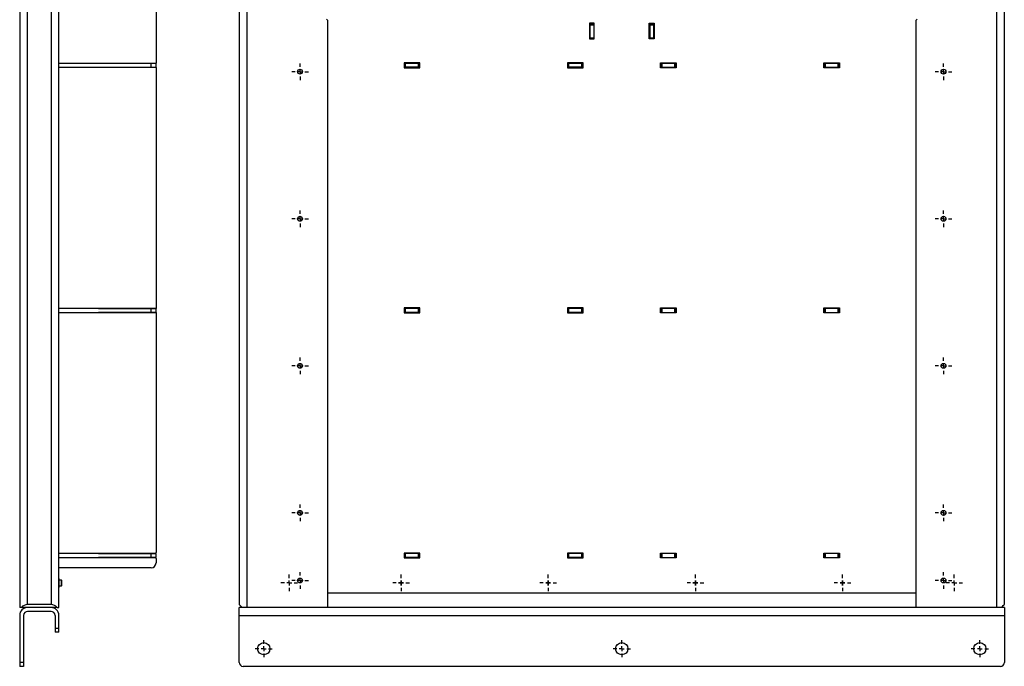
# Model space of a CAD drawing. Header units: millimetres. Extents: x 450 to 3054, y 257 to 2242.
# Tile 5 of 6: x 2042 to 3046, y 454 to 1113. Entities that reach past the tile are written whole.
import ezdxf

# ---------------------------------------------------------------- set-up
doc = ezdxf.new("R2010")
doc.units = ezdxf.units.MM
doc.layers.add('FOND_DE_PLAN', color=7, linetype='Continuous')

# ---------------------------------------------------------------- blocks, each defined once
blk = doc.blocks.new('SW_CENTERMARKSYMBOL_29')
at = {"layer": 'FOND_DE_PLAN', "color": 0}
for p, q in [((-5, 0), (-8.5, 0)), ((0, 0), (-2.5, 0)), ((0, 5), (0, 8.5)), ((0, 0), (0, 2.5)), ((0, 0), (0, -2.5)), ((0, 0), (2.5, 0)), ((5, 0), (8.5, 0)), ((0, -5), (0, -8.5))]:
    blk.add_line(p, q, dxfattribs=at)
blk = doc.blocks.new('SW_CENTERMARKSYMBOL_30')
at = {"layer": 'FOND_DE_PLAN', "color": 0}
for p, q in [((-5, 0), (-8.5, 0)), ((0, 0), (-2.5, 0)), ((0, 5), (0, 8.5)), ((0, 0), (0, 2.5)), ((0, 0), (0, -2.5)), ((0, 0), (2.5, 0)), ((5, 0), (8.5, 0)), ((0, -5), (0, -8.5))]:
    blk.add_line(p, q, dxfattribs=at)
blk = doc.blocks.new('SW_CENTERMARKSYMBOL_31')
at = {"layer": 'FOND_DE_PLAN', "color": 0}
for p, q in [((-5, 0), (-8.5, 0)), ((0, 0), (-2.5, 0)), ((0, 5), (0, 8.5)), ((0, 0), (0, 2.5)), ((0, 0), (0, -2.5)), ((0, 0), (2.5, 0)), ((5, 0), (8.5, 0)), ((0, -5), (0, -8.5))]:
    blk.add_line(p, q, dxfattribs=at)
blk = doc.blocks.new('SW_CENTERMARKSYMBOL_33')
at = {"layer": 'FOND_DE_PLAN', "color": 0}
for p, q in [((-5, 0), (-8.5, 0)), ((0, 0), (-2.5, 0)), ((0, 5), (0, 8.5)), ((0, 0), (0, 2.5)), ((0, 0), (0, -2.5)), ((0, 0), (2.5, 0)), ((5, 0), (8.5, 0)), ((0, -5), (0, -8.5))]:
    blk.add_line(p, q, dxfattribs=at)
blk = doc.blocks.new('SW_CENTERMARKSYMBOL_34')
at = {"layer": 'FOND_DE_PLAN', "color": 0}
for p, q in [((-5, 0), (-8.5, 0)), ((0, 0), (-2.5, 0)), ((0, 5), (0, 8.5)), ((0, 0), (0, 2.5)), ((0, 0), (0, -2.5)), ((0, 0), (2.5, 0)), ((5, 0), (8.5, 0)), ((0, -5), (0, -8.5))]:
    blk.add_line(p, q, dxfattribs=at)
blk = doc.blocks.new('SW_CENTERMARKSYMBOL_35')
at = {"layer": 'FOND_DE_PLAN', "color": 0}
for p, q in [((-5, 0), (-8.5, 0)), ((0, 0), (-2.5, 0)), ((0, 5), (0, 8.5)), ((0, 0), (0, 2.5)), ((0, 0), (0, -2.5)), ((0, 0), (2.5, 0)), ((5, 0), (8.5, 0)), ((0, -5), (0, -8.5))]:
    blk.add_line(p, q, dxfattribs=at)
blk = doc.blocks.new('SW_CENTERMARKSYMBOL_36')
at = {"layer": 'FOND_DE_PLAN', "color": 0}
for p, q in [((-5, 0), (-8.5, 0)), ((0, 0), (-2.5, 0)), ((0, 5), (0, 8.5)), ((0, 0), (0, 2.5)), ((0, 0), (0, -2.5)), ((0, 0), (2.5, 0)), ((5, 0), (8.5, 0)), ((0, -5), (0, -8.5))]:
    blk.add_line(p, q, dxfattribs=at)
blk = doc.blocks.new('SW_CENTERMARKSYMBOL_39')
at = {"layer": 'FOND_DE_PLAN', "color": 0}
for p, q in [((-5, 0), (-8.5, 0)), ((0, 0), (-2.5, 0)), ((0, 5), (0, 8.5)), ((0, 0), (0, 2.5)), ((0, 0), (0, -2.5)), ((0, 0), (2.5, 0)), ((5, 0), (8.5, 0)), ((0, -5), (0, -8.5))]:
    blk.add_line(p, q, dxfattribs=at)
blk = doc.blocks.new('SW_CENTERMARKSYMBOL_41')
at = {"layer": 'FOND_DE_PLAN', "color": 0}
for p, q in [((-5, 0), (-8.5, 0)), ((0, 0), (-2.5, 0)), ((0, 5), (0, 8.5)), ((0, 0), (0, 2.5)), ((0, 0), (0, -2.5)), ((0, 0), (2.5, 0)), ((5, 0), (8.5, 0)), ((0, -5), (0, -8.5))]:
    blk.add_line(p, q, dxfattribs=at)
blk = doc.blocks.new('SW_CENTERMARKSYMBOL_42')
at = {"layer": 'FOND_DE_PLAN', "color": 0}
for p, q in [((-5, 0), (-8.5, 0)), ((0, 0), (-2.5, 0)), ((0, 5), (0, 8.5)), ((0, 0), (0, 2.5)), ((0, 0), (0, -2.5)), ((0, 0), (2.5, 0)), ((5, 0), (8.5, 0)), ((0, -5), (0, -8.5))]:
    blk.add_line(p, q, dxfattribs=at)
blk = doc.blocks.new('SW_CENTERMARKSYMBOL_43')
at = {"layer": 'FOND_DE_PLAN', "color": 0}
for p, q in [((-5, 0), (-8.5, 0)), ((0, 0), (-2.5, 0)), ((0, 5), (0, 8.5)), ((0, 0), (0, 2.5)), ((0, 0), (0, -2.5)), ((0, 0), (2.5, 0)), ((5, 0), (8.5, 0)), ((0, -5), (0, -8.5))]:
    blk.add_line(p, q, dxfattribs=at)
blk = doc.blocks.new('SW_CENTERMARKSYMBOL_45')
at = {"layer": 'FOND_DE_PLAN', "color": 0}
for p, q in [((-5, 0), (-8.5, 0)), ((0, 0), (-2.5, 0)), ((0, 5), (0, 8.5)), ((0, 0), (0, 2.5)), ((0, 0), (0, -2.5)), ((0, 0), (2.5, 0)), ((5, 0), (8.5, 0)), ((0, -5), (0, -8.5))]:
    blk.add_line(p, q, dxfattribs=at)
blk = doc.blocks.new('SW_CENTERMARKSYMBOL_48')
at = {"layer": 'FOND_DE_PLAN', "color": 0}
for p, q in [((-5, 0), (-8.5, 0)), ((0, 0), (-2.5, 0)), ((0, 5), (0, 8.5)), ((0, 0), (0, 2.5)), ((0, 0), (0, -2.5)), ((0, 0), (2.5, 0)), ((5, 0), (8.5, 0)), ((0, -5), (0, -8.5))]:
    blk.add_line(p, q, dxfattribs=at)
blk = doc.blocks.new('SW_CENTERMARKSYMBOL_51')
at = {"layer": 'FOND_DE_PLAN', "color": 0}
for p, q in [((-5, 0), (-8.5, 0)), ((0, 0), (-2.5, 0)), ((0, 5), (0, 8.5)), ((0, 0), (0, 2.5)), ((0, 0), (0, -2.5)), ((0, 0), (2.5, 0)), ((5, 0), (8.5, 0)), ((0, -5), (0, -8.5))]:
    blk.add_line(p, q, dxfattribs=at)
blk = doc.blocks.new('SW_CENTERMARKSYMBOL_52')
at = {"layer": 'FOND_DE_PLAN', "color": 0}
for p, q in [((-5, 0), (-8.5, 0)), ((0, 0), (-2.5, 0)), ((0, 5), (0, 8.5)), ((0, 0), (0, 2.5)), ((0, 0), (0, -2.5)), ((0, 0), (2.5, 0)), ((5, 0), (8.5, 0)), ((0, -5), (0, -8.5))]:
    blk.add_line(p, q, dxfattribs=at)
blk = doc.blocks.new('SW_CENTERMARKSYMBOL_68')
at = {"layer": 'FOND_DE_PLAN', "color": 0}
for p, q in [((-5, 0), (-8.5, 0)), ((0, 0), (-2.5, 0)), ((0, 5), (0, 8.5)), ((0, 0), (0, 2.5)), ((0, 0), (0, -2.5)), ((0, 0), (2.5, 0)), ((5, 0), (8.5, 0)), ((0, -5), (0, -8.5))]:
    blk.add_line(p, q, dxfattribs=at)
blk = doc.blocks.new('SW_CENTERMARKSYMBOL_69')
at = {"layer": 'FOND_DE_PLAN', "color": 0}
for p, q in [((-5, 0), (-8.745, 0)), ((0, 0), (-2.5, 0)), ((0, 5), (0, 8.745)), ((0, 0), (0, 2.5)), ((0, 0), (0, -2.5)), ((0, 0), (2.5, 0)), ((5, 0), (8.745, 0)), ((0, -5), (0, -8.745))]:
    blk.add_line(p, q, dxfattribs=at)
blk = doc.blocks.new('SW_CENTERMARKSYMBOL_70')
at = {"layer": 'FOND_DE_PLAN', "color": 0}
for p, q in [((-5, 0), (-8.745, 0)), ((0, 0), (-2.5, 0)), ((0, 5), (0, 8.745)), ((0, 0), (0, 2.5)), ((0, 0), (0, -2.5)), ((0, 0), (2.5, 0)), ((5, 0), (8.745, 0)), ((0, -5), (0, -8.745))]:
    blk.add_line(p, q, dxfattribs=at)
blk = doc.blocks.new('SW_CENTERMARKSYMBOL_71')
at = {"layer": 'FOND_DE_PLAN', "color": 0}
for p, q in [((-5, 0), (-8.745, 0)), ((0, 0), (-2.5, 0)), ((0, 5), (0, 8.745)), ((0, 0), (0, 2.5)), ((0, 0), (0, -2.5)), ((0, 0), (2.5, 0)), ((5, 0), (8.745, 0)), ((0, -5), (0, -8.745))]:
    blk.add_line(p, q, dxfattribs=at)

msp = doc.modelspace()

# ---------------------------------------------------------------- linework, layer by layer
at = {"color": 7, "linetype": 'Continuous', "lineweight": 25}
for p, q in [((2042, 1888.6), (2042, 513.6)), ((2050, 516.6), (2050, 1888.6)), ((2265.8, 1888.6), (2265.8, 516.6)), ((2273.8, 513.6), (2273.8, 1888.6)), ((3037.8, 1888.6), (3037.8, 513.6)), ((3045.8, 516.6), (3045.8, 1888.6)), ((2074, 1793.6), (2074, 516.6)), ((2082, 513.6), (2082, 1793.6)), ((2181, 1203.6), (2181, 1068.7)), ((2354.8, 1113.6), (2355.8, 1112.6)), ((2355.8, 1112.6), (2355.8, 513.6)), ((2627.8, 1109.6), (2622.8, 1109.6)), ((2622.8, 1109.6), (2622.8, 1093.6)), ((2623.3, 1109.6), (2623.3, 1108.6)), ((2627.3, 1108.6), (2623.3, 1108.6)), ((2623.3, 1108.6), (2623.3, 1107.6)), ((2623.3, 1107.6), (2623.3, 1094.6)), ((2627.3, 1107.6), (2623.3, 1107.6)), ((2627.3, 1109.6), (2627.3, 1108.6)), ((2627.3, 1107.6), (2627.3, 1108.6)), ((2627.3, 1107.6), (2627.3, 1094.6)), ((2627.8, 1093.6), (2627.8, 1109.6)), ((2683.8, 1093.6), (2683.8, 1109.6)), ((2683.8, 1109.6), (2688.8, 1109.6)), ((2684.3, 1109.6), (2684.3, 1108.6)), ((2688.3, 1108.6), (2684.3, 1108.6)), ((2684.3, 1108.6), (2684.3, 1107.6)), ((2684.3, 1107.6), (2684.3, 1094.6)), ((2688.3, 1107.6), (2684.3, 1107.6)), ((2688.3, 1109.6), (2688.3, 1108.6)), ((2688.3, 1107.6), (2688.3, 1108.6)), ((2688.3, 1107.6), (2688.3, 1094.6)), ((2688.8, 1109.6), (2688.8, 1093.6)), ((2955.8, 1112.6), (2956.8, 1113.6)), ((2955.8, 513.6), (2955.8, 1112.6)), ((2623.3, 1094.6), (2627.3, 1094.6)), ((2623.3, 1094.6), (2623.3, 1093.6)), ((2627.3, 1093.6), (2627.3, 1094.6)), ((2684.3, 1094.6), (2688.3, 1094.6)), ((2684.3, 1094.6), (2684.3, 1093.6)), ((2688.3, 1093.6), (2688.3, 1094.6)), ((2622.8, 1093.6), (2627.8, 1093.6)), ((2688.8, 1093.6), (2683.8, 1093.6)), ((2176, 1068.6), (2082, 1068.6)), ((2082, 1064.6), (2176, 1064.6)), ((2122.5, 1068.7), (2181, 1068.7)), ((2122.5, 1068.6), (2122.5, 1068.7)), ((2122.5, 1064.5), (2122.5, 1064.6)), ((2181, 1064.5), (2122.5, 1064.5)), ((2176, 1064.6), (2176, 1068.6)), ((2181, 1068.6), (2176, 1068.6)), ((2176, 1064.6), (2181, 1064.6)), ((2181, 1064.6), (2181, 1068.6)), ((2181, 1064.5), (2181, 818.7)), ((2449.8, 1069.1), (2433.8, 1069.1)), ((2433.8, 1069.1), (2433.8, 1064.1)), ((2434.3, 1068.6), (2433.8, 1068.6)), ((2434.3, 1064.6), (2433.8, 1064.6)), ((2433.8, 1064.1), (2449.8, 1064.1)), ((2434.3, 1068.6), (2434.3, 1064.6)), ((2435.3, 1068.6), (2434.3, 1068.6)), ((2435.3, 1064.6), (2434.3, 1064.6)), ((2435.3, 1064.6), (2435.3, 1068.6)), ((2448.3, 1068.6), (2435.3, 1068.6)), ((2448.3, 1064.6), (2435.3, 1064.6)), ((2448.3, 1068.6), (2448.3, 1064.6)), ((2449.3, 1068.6), (2448.3, 1068.6)), ((2449.3, 1064.6), (2448.3, 1064.6)), ((2449.3, 1064.6), (2449.3, 1068.6)), ((2449.8, 1068.6), (2449.3, 1068.6)), ((2449.8, 1064.6), (2449.3, 1064.6)), ((2449.8, 1064.1), (2449.8, 1069.1)), ((2616.3, 1069.1), (2600.3, 1069.1)), ((2600.3, 1069.1), (2600.3, 1064.1)), ((2600.8, 1068.6), (2600.3, 1068.6)), ((2600.8, 1064.6), (2600.3, 1064.6)), ((2600.3, 1064.1), (2616.3, 1064.1)), ((2600.8, 1068.6), (2600.8, 1064.6)), ((2601.8, 1068.6), (2600.8, 1068.6)), ((2601.8, 1064.6), (2600.8, 1064.6)), ((2601.8, 1064.6), (2601.8, 1068.6)), ((2614.8, 1068.6), (2601.8, 1068.6)), ((2614.8, 1064.6), (2601.8, 1064.6)), ((2614.8, 1068.6), (2614.8, 1064.6)), ((2615.8, 1068.6), (2614.8, 1068.6)), ((2615.8, 1064.6), (2614.8, 1064.6)), ((2615.8, 1064.6), (2615.8, 1068.6)), ((2616.3, 1068.6), (2615.8, 1068.6)), ((2616.3, 1064.6), (2615.8, 1064.6)), ((2616.3, 1064.1), (2616.3, 1069.1)), ((2695.3, 1064.1), (2695.3, 1069.1)), ((2695.3, 1069.1), (2711.3, 1069.1)), ((2695.8, 1068.6), (2695.3, 1068.6)), ((2695.3, 1064.6), (2695.8, 1064.6)), ((2711.3, 1064.1), (2695.3, 1064.1)), ((2695.8, 1064.6), (2695.8, 1068.6)), ((2696.8, 1068.6), (2695.8, 1068.6)), ((2696.8, 1064.6), (2695.8, 1064.6)), ((2696.8, 1068.6), (2696.8, 1064.6)), ((2709.8, 1068.6), (2696.8, 1068.6)), ((2696.8, 1064.6), (2709.8, 1064.6)), ((2709.8, 1064.6), (2709.8, 1068.6)), ((2710.8, 1068.6), (2709.8, 1068.6)), ((2710.8, 1064.6), (2709.8, 1064.6)), ((2710.8, 1064.6), (2710.8, 1068.6)), ((2711.3, 1068.6), (2710.8, 1068.6)), ((2710.8, 1064.6), (2711.3, 1064.6)), ((2711.3, 1069.1), (2711.3, 1064.1)), ((2861.8, 1064.1), (2861.8, 1069.1)), ((2861.8, 1069.1), (2877.8, 1069.1)), ((2862.3, 1068.6), (2861.8, 1068.6)), ((2861.8, 1064.6), (2862.3, 1064.6)), ((2877.8, 1064.1), (2861.8, 1064.1)), ((2862.3, 1064.6), (2862.3, 1068.6)), ((2863.3, 1068.6), (2862.3, 1068.6)), ((2863.3, 1064.6), (2862.3, 1064.6)), ((2863.3, 1068.6), (2863.3, 1064.6)), ((2876.3, 1068.6), (2863.3, 1068.6)), ((2863.3, 1064.6), (2876.3, 1064.6)), ((2876.3, 1064.6), (2876.3, 1068.6)), ((2877.3, 1068.6), (2876.3, 1068.6)), ((2877.3, 1064.6), (2876.3, 1064.6)), ((2877.3, 1064.6), (2877.3, 1068.6)), ((2877.8, 1068.6), (2877.3, 1068.6)), ((2877.3, 1064.6), (2877.8, 1064.6)), ((2877.8, 1069.1), (2877.8, 1064.1)), ((2176, 818.6), (2082, 818.6)), ((2082, 814.6), (2176, 814.6)), ((2122.5, 818.7), (2181, 818.7)), ((2122.5, 818.6), (2122.5, 818.7)), ((2122.5, 814.5), (2122.5, 814.6)), ((2181, 814.5), (2122.5, 814.5)), ((2176, 814.6), (2176, 818.6)), ((2181, 818.6), (2176, 818.6)), ((2176, 814.6), (2181, 814.6)), ((2181, 814.6), (2181, 818.6)), ((2181, 814.5), (2181, 569.7)), ((2449.8, 819.1), (2433.8, 819.1)), ((2433.8, 819.1), (2433.8, 814.1)), ((2434.3, 818.6), (2433.8, 818.6)), ((2434.3, 814.6), (2433.8, 814.6)), ((2433.8, 814.1), (2449.8, 814.1)), ((2434.3, 818.6), (2434.3, 814.6)), ((2435.3, 818.6), (2434.3, 818.6)), ((2435.3, 814.6), (2434.3, 814.6)), ((2435.3, 814.6), (2435.3, 818.6)), ((2448.3, 818.6), (2435.3, 818.6)), ((2448.3, 814.6), (2435.3, 814.6)), ((2448.3, 818.6), (2448.3, 814.6)), ((2449.3, 818.6), (2448.3, 818.6)), ((2449.3, 814.6), (2448.3, 814.6)), ((2449.3, 814.6), (2449.3, 818.6)), ((2449.8, 818.6), (2449.3, 818.6)), ((2449.8, 814.6), (2449.3, 814.6)), ((2449.8, 814.1), (2449.8, 819.1)), ((2616.3, 819.1), (2600.3, 819.1)), ((2600.3, 819.1), (2600.3, 814.1)), ((2600.8, 818.6), (2600.3, 818.6)), ((2600.8, 814.6), (2600.3, 814.6)), ((2600.3, 814.1), (2616.3, 814.1)), ((2600.8, 818.6), (2600.8, 814.6)), ((2601.8, 818.6), (2600.8, 818.6)), ((2601.8, 814.6), (2600.8, 814.6)), ((2601.8, 814.6), (2601.8, 818.6)), ((2614.8, 818.6), (2601.8, 818.6)), ((2614.8, 814.6), (2601.8, 814.6)), ((2614.8, 818.6), (2614.8, 814.6)), ((2615.8, 818.6), (2614.8, 818.6)), ((2615.8, 814.6), (2614.8, 814.6)), ((2615.8, 814.6), (2615.8, 818.6)), ((2616.3, 818.6), (2615.8, 818.6)), ((2616.3, 814.6), (2615.8, 814.6)), ((2616.3, 814.1), (2616.3, 819.1)), ((2695.3, 814.1), (2695.3, 819.1)), ((2695.3, 819.1), (2711.3, 819.1)), ((2695.8, 818.6), (2695.3, 818.6)), ((2695.3, 814.6), (2695.8, 814.6)), ((2711.3, 814.1), (2695.3, 814.1)), ((2695.8, 814.6), (2695.8, 818.6)), ((2696.8, 818.6), (2695.8, 818.6)), ((2696.8, 814.6), (2695.8, 814.6)), ((2696.8, 818.6), (2696.8, 814.6)), ((2709.8, 818.6), (2696.8, 818.6)), ((2696.8, 814.6), (2709.8, 814.6)), ((2709.8, 814.6), (2709.8, 818.6)), ((2710.8, 818.6), (2709.8, 818.6)), ((2710.8, 814.6), (2709.8, 814.6)), ((2710.8, 814.6), (2710.8, 818.6)), ((2711.3, 818.6), (2710.8, 818.6)), ((2710.8, 814.6), (2711.3, 814.6)), ((2711.3, 819.1), (2711.3, 814.1)), ((2861.8, 814.1), (2861.8, 819.1)), ((2861.8, 819.1), (2877.8, 819.1)), ((2862.3, 818.6), (2861.8, 818.6)), ((2861.8, 814.6), (2862.3, 814.6)), ((2877.8, 814.1), (2861.8, 814.1)), ((2862.3, 814.6), (2862.3, 818.6)), ((2863.3, 818.6), (2862.3, 818.6)), ((2863.3, 814.6), (2862.3, 814.6)), ((2863.3, 818.6), (2863.3, 814.6)), ((2876.3, 818.6), (2863.3, 818.6)), ((2863.3, 814.6), (2876.3, 814.6)), ((2876.3, 814.6), (2876.3, 818.6)), ((2877.3, 818.6), (2876.3, 818.6)), ((2877.3, 814.6), (2876.3, 814.6)), ((2877.3, 814.6), (2877.3, 818.6)), ((2877.8, 818.6), (2877.3, 818.6)), ((2877.3, 814.6), (2877.8, 814.6)), ((2877.8, 819.1), (2877.8, 814.1)), ((2176, 568.6), (2082, 568.6)), ((2082, 564.6), (2176, 564.6)), ((2122.5, 568.7), (2180, 568.7)), ((2122.5, 568.6), (2122.5, 568.7)), ((2122.5, 564.5), (2122.5, 564.6)), ((2180, 564.5), (2122.5, 564.5)), ((2176, 564.6), (2176, 568.6)), ((2181, 568.6), (2176, 568.6)), ((2176, 564.6), (2181, 564.6)), ((2181, 564.6), (2181, 568.6)), ((2181, 563.5), (2181, 559.1)), ((2449.8, 569.1), (2433.8, 569.1)), ((2433.8, 569.1), (2433.8, 564.1)), ((2434.3, 568.6), (2433.8, 568.6)), ((2434.3, 564.6), (2433.8, 564.6)), ((2433.8, 564.1), (2449.8, 564.1)), ((2434.3, 568.6), (2434.3, 564.6)), ((2435.3, 568.6), (2434.3, 568.6)), ((2435.3, 564.6), (2434.3, 564.6)), ((2435.3, 564.6), (2435.3, 568.6)), ((2448.3, 568.6), (2435.3, 568.6)), ((2448.3, 564.6), (2435.3, 564.6)), ((2448.3, 568.6), (2448.3, 564.6)), ((2449.3, 568.6), (2448.3, 568.6)), ((2449.3, 564.6), (2448.3, 564.6)), ((2449.3, 564.6), (2449.3, 568.6)), ((2449.8, 568.6), (2449.3, 568.6)), ((2449.8, 564.6), (2449.3, 564.6)), ((2449.8, 564.1), (2449.8, 569.1)), ((2616.3, 569.1), (2600.3, 569.1)), ((2600.3, 569.1), (2600.3, 564.1)), ((2600.8, 568.6), (2600.3, 568.6)), ((2600.8, 564.6), (2600.3, 564.6)), ((2600.3, 564.1), (2616.3, 564.1)), ((2600.8, 568.6), (2600.8, 564.6)), ((2601.8, 568.6), (2600.8, 568.6)), ((2601.8, 564.6), (2600.8, 564.6)), ((2601.8, 564.6), (2601.8, 568.6)), ((2614.8, 568.6), (2601.8, 568.6)), ((2614.8, 564.6), (2601.8, 564.6)), ((2614.8, 568.6), (2614.8, 564.6)), ((2615.8, 568.6), (2614.8, 568.6)), ((2615.8, 564.6), (2614.8, 564.6)), ((2615.8, 564.6), (2615.8, 568.6)), ((2616.3, 568.6), (2615.8, 568.6)), ((2616.3, 564.6), (2615.8, 564.6)), ((2616.3, 564.1), (2616.3, 569.1)), ((2695.3, 564.1), (2695.3, 569.1)), ((2695.3, 569.1), (2711.3, 569.1)), ((2695.8, 568.6), (2695.3, 568.6)), ((2695.3, 564.6), (2695.8, 564.6)), ((2711.3, 564.1), (2695.3, 564.1)), ((2695.8, 564.6), (2695.8, 568.6)), ((2696.8, 568.6), (2695.8, 568.6)), ((2696.8, 564.6), (2695.8, 564.6)), ((2696.8, 568.6), (2696.8, 564.6)), ((2709.8, 568.6), (2696.8, 568.6)), ((2696.8, 564.6), (2709.8, 564.6)), ((2709.8, 564.6), (2709.8, 568.6)), ((2710.8, 568.6), (2709.8, 568.6)), ((2710.8, 564.6), (2709.8, 564.6)), ((2710.8, 564.6), (2710.8, 568.6)), ((2711.3, 568.6), (2710.8, 568.6)), ((2710.8, 564.6), (2711.3, 564.6)), ((2711.3, 569.1), (2711.3, 564.1)), ((2861.8, 564.1), (2861.8, 569.1)), ((2861.8, 569.1), (2877.8, 569.1)), ((2862.3, 568.6), (2861.8, 568.6)), ((2861.8, 564.6), (2862.3, 564.6)), ((2877.8, 564.1), (2861.8, 564.1)), ((2862.3, 564.6), (2862.3, 568.6)), ((2863.3, 568.6), (2862.3, 568.6)), ((2863.3, 564.6), (2862.3, 564.6)), ((2863.3, 568.6), (2863.3, 564.6)), ((2876.3, 568.6), (2863.3, 568.6)), ((2863.3, 564.6), (2876.3, 564.6)), ((2876.3, 564.6), (2876.3, 568.6)), ((2877.3, 568.6), (2876.3, 568.6)), ((2877.3, 564.6), (2876.3, 564.6)), ((2877.3, 564.6), (2877.3, 568.6)), ((2877.8, 568.6), (2877.3, 568.6)), ((2877.3, 564.6), (2877.8, 564.6)), ((2877.8, 569.1), (2877.8, 564.1)), ((2176, 554.1), (2082, 554.1)), ((2082.1, 543), (2082, 543.2)), ((2082.1, 534.2), (2082.1, 543)), ((2082, 534), (2082.1, 534.2)), ((2084.5, 541.6), (2082.1, 541.6)), ((2082.1, 535.6), (2084.5, 535.6)), ((2085, 541.1), (2084.5, 541.6)), ((2084.5, 535.6), (2084.5, 541.6)), ((2084.5, 535.6), (2085, 536.1)), ((2085, 536.1), (2085, 541.1)), ((2428.3, 538.6), (2430.8, 538.6)), ((2428.3, 538.6), (2428.3, 538.6)), ((2430.8, 538.6), (2428.3, 538.6)), ((2430.8, 541.1), (2430.8, 538.6)), ((2430.8, 541.1), (2430.8, 541.1)), ((2430.8, 538.6), (2430.8, 541.1)), ((2430.8, 538.6), (2430.8, 536.1)), ((2433.3, 538.6), (2430.8, 538.6)), ((2430.8, 538.6), (2433.3, 538.6)), ((2430.8, 536.1), (2430.8, 538.6)), ((2430.8, 536.1), (2430.8, 536.1)), ((2433.3, 538.6), (2433.3, 538.6)), ((2578.3, 538.6), (2580.8, 538.6)), ((2578.3, 538.6), (2578.3, 538.6)), ((2580.8, 538.6), (2578.3, 538.6)), ((2580.8, 541.1), (2580.8, 538.6)), ((2580.8, 541.1), (2580.8, 541.1)), ((2580.8, 538.6), (2580.8, 541.1)), ((2580.8, 538.6), (2580.8, 536.1)), ((2583.3, 538.6), (2580.8, 538.6)), ((2580.8, 538.6), (2583.3, 538.6)), ((2580.8, 536.1), (2580.8, 538.6)), ((2580.8, 536.1), (2580.8, 536.1)), ((2583.3, 538.6), (2583.3, 538.6)), ((2728.3, 538.6), (2730.8, 538.6)), ((2728.3, 538.6), (2728.3, 538.6)), ((2730.8, 538.6), (2728.3, 538.6)), ((2730.8, 541.1), (2730.8, 538.6)), ((2730.8, 541.1), (2730.8, 541.1)), ((2730.8, 538.6), (2730.8, 541.1)), ((2730.8, 538.6), (2730.8, 536.1)), ((2733.3, 538.6), (2730.8, 538.6)), ((2730.8, 538.6), (2733.3, 538.6)), ((2730.8, 536.1), (2730.8, 538.6)), ((2730.8, 536.1), (2730.8, 536.1)), ((2733.3, 538.6), (2733.3, 538.6)), ((2878.3, 538.6), (2880.8, 538.6)), ((2878.3, 538.6), (2878.3, 538.6)), ((2880.8, 538.6), (2878.3, 538.6)), ((2880.8, 541.1), (2880.8, 538.6)), ((2880.8, 541.1), (2880.8, 541.1)), ((2880.8, 538.6), (2880.8, 541.1)), ((2880.8, 538.6), (2883.3, 538.6)), ((2880.8, 536.1), (2880.8, 538.6)), ((2880.8, 538.6), (2880.8, 536.1)), ((2883.3, 538.6), (2880.8, 538.6)), ((2880.8, 536.1), (2880.8, 536.1)), ((2883.3, 538.6), (2883.3, 538.6)), ((2355.8, 528.6), (2955.8, 528.6)), ((2043.8, 513.6), (2042, 513.6)), ((2050, 513.6), (2043.8, 513.6)), ((2074, 516.6), (2050, 516.6)), ((2074, 513.6), (2050, 513.6)), ((2080.2, 513.6), (2074, 513.6)), ((2080.2, 513.6), (2082, 513.6)), ((2268.8, 513.6), (2265.8, 513.6)), ((2265.8, 505.6), (2265.8, 513.6)), ((2273.8, 513.6), (2268.8, 513.6)), ((2355.8, 513.6), (2273.8, 513.6)), ((2955.8, 513.6), (2355.8, 513.6)), ((3037.8, 513.6), (2955.8, 513.6)), ((3042.8, 513.6), (3037.8, 513.6)), ((3045.8, 513.6), (3042.8, 513.6)), ((3045.8, 513.6), (3045.8, 505.6)), ((2042, 505.6), (2042, 457.6)), ((2046, 505.6), (2046, 457.6)), ((2074, 509.6), (2050, 509.6)), ((2078, 505.6), (2078, 492.6)), ((2082, 492.6), (2082, 505.6)), ((2265.8, 457.6), (2265.8, 505.6)), ((2265.8, 505.6), (3045.8, 505.6)), ((3045.8, 505.6), (3045.8, 457.6)), ((2078, 492.6), (2082, 492.6)), ((2078, 492.6), (2078, 488.6)), ((2082, 488.6), (2082, 492.6)), ((2082, 488.6), (2078, 488.6)), ((2046, 457.6), (2042, 457.6)), ((2042, 457.6), (2042, 453.6)), ((2046, 453.6), (2042, 453.6)), ((2046, 457.6), (2046, 453.6)), ((3041.8, 453.6), (2269.8, 453.6))]:
    msp.add_line(p, q, dxfattribs=at)
at = {"color": 7, "linetype": 'Continuous', "lineweight": 25, "flags": 128}
for points in [[(2265.8, 516.6), (2265.9, 516.5), (2266.3, 516.1), (2266.9, 515.5), (2267.7, 514.7), (2268.8, 513.6)], [(3042.8, 513.6), (3043.8, 514.7), (3044.6, 515.5), (3045.3, 516.1), (3045.6, 516.5), (3045.8, 516.6)]]:
    msp.add_lwpolyline(points, dxfattribs=at)
at = {"color": 7, "linetype": 'Continuous', "lineweight": 25}
for centre, radius in [((2327.8, 1060.1), 2.5), ((2983.8, 1060.1), 2.5), ((2327.8, 910.1), 2.5), ((2983.8, 910.1), 2.5), ((2327.8, 760.1), 2.5), ((2983.8, 760.1), 2.5), ((2327.8, 610.1), 2.5), ((2983.8, 610.1), 2.5), ((2327.8, 541.1), 2.5), ((2983.8, 541.1), 2.5), ((2290.8, 471.6), 6.24), ((2655.8, 471.6), 6.24), ((3020.8, 471.6), 6.24)]:
    msp.add_circle(centre, radius, dxfattribs=at)
for centre, radius, start, end in [((2180, 569.7), 1, 270, 0), ((2180, 563.5), 1, 0, 90), ((2176, 559.1), 5, 270, 0), ((2050, 505.6), 8, 90, 180), ((2050, 508.6), 8, 90, 141.3178), ((2074, 508.6), 8, 38.6822, 90), ((2074, 505.6), 8, 0, 90), ((2050, 505.6), 4, 90, 180), ((2074, 505.6), 4, 0, 90), ((2269.8, 457.6), 4, 180, 270), ((3041.8, 457.6), 4, 270, 0)]:
    msp.add_arc(centre, radius, start, end, dxfattribs=at)

# ---------------------------------------------------------------- block references
at = {"layer": 'FOND_DE_PLAN', "color": 7}
for name, p in [('SW_CENTERMARKSYMBOL_41', (2327.8, 1060.1)), ('SW_CENTERMARKSYMBOL_33', (2983.8, 1060.1)), ('SW_CENTERMARKSYMBOL_39', (2327.8, 910.1)), ('SW_CENTERMARKSYMBOL_34', (2983.8, 910.1)), ('SW_CENTERMARKSYMBOL_42', (2327.8, 760.1)), ('SW_CENTERMARKSYMBOL_35', (2983.8, 760.1)), ('SW_CENTERMARKSYMBOL_43', (2327.8, 610.1)), ('SW_CENTERMARKSYMBOL_36', (2983.8, 610.1)), ('SW_CENTERMARKSYMBOL_29', (2316.8, 538.6)), ('SW_CENTERMARKSYMBOL_45', (2327.8, 541.1)), ('SW_CENTERMARKSYMBOL_68', (2430.8, 538.6)), ('SW_CENTERMARKSYMBOL_30', (2580.8, 538.6)), ('SW_CENTERMARKSYMBOL_48', (2730.8, 538.6)), ('SW_CENTERMARKSYMBOL_51', (2880.8, 538.6)), ('SW_CENTERMARKSYMBOL_31', (2983.8, 541.1)), ('SW_CENTERMARKSYMBOL_52', (2994.8, 538.6)), ('SW_CENTERMARKSYMBOL_69', (2290.8, 471.6)), ('SW_CENTERMARKSYMBOL_70', (2655.8, 471.6)), ('SW_CENTERMARKSYMBOL_71', (3020.8, 471.6))]:
    msp.add_blockref(name, p, dxfattribs=at)

doc.saveas('drawing.dxf')
